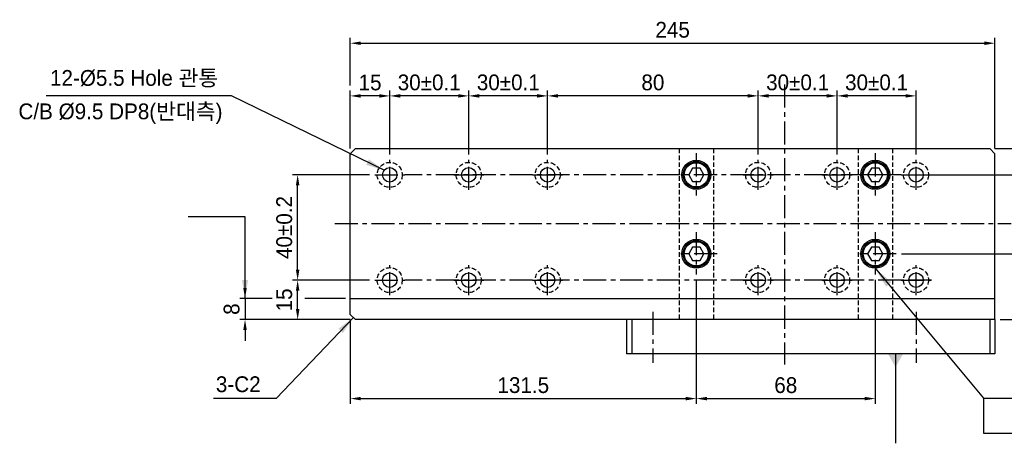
# Model space of a CAD drawing. Extents: x 1739 to 3085, y 884 to 1829.
# Tile 4 of 6: x 2472 to 2846, y 1264 to 1425. Entities that reach past the tile are written whole.
import ezdxf

# ---------------------------------------------------------------- set-up
doc = ezdxf.new("R2010")
doc.units = 0
doc.header["$LTSCALE"] = 7
doc.header["$MEASUREMENT"] = 0
doc.linetypes.add('CENTER', pattern=[2, 1.25, -0.25, 0.25, -0.25])
doc.linetypes.add('HIDDEN', pattern=[0.375, 0.25, -0.125])
doc.layers.get('0').update_dxf_attribs({"linetype": 'CONTINUOUS'})
doc.layers.get('DEFPOINTS').update_dxf_attribs({"linetype": 'CONTINUOUS'})
for name, color, linetype in [('1', 3, 'CENTER'), ('3', 4, 'CONTINUOUS'), ('CEN', 3, 'CENTER'), ('CENTERLINE', 3, 'CENTER'), ('DIMENSION', 4, 'CONTINUOUS'), ('HIDDENLINE', 5, 'HIDDEN')]:
    doc.layers.add(name, color=color, linetype=linetype)
doc.styles.get("Standard").update_dxf_attribs({"font": 'Gulim.ttf'})
doc.dimstyles.new('A3', dxfattribs={"dimscale": 2, "dimtxt": 3, "dimasz": 2, "dimexe": 1, "dimexo": 1, "dimgap": 1, "dimtad": 1, "dimdec": 4, "dimdsep": 46, "dimtxsty": 'Standard', "dimcen": 2.5, "dimclrd": 4, "dimclre": 4, "dimclrt": 9, "dimazin": 2, "dimtfac": 1, "dimtdec": 4, "dimtmove": 0, "dimatfit": 3, "dimfxl": 0, "dimtolj": 1, "dimarcsym": 0})

# ---------------------------------------------------------------- blocks, each defined once
blk = doc.blocks.new('*D58')
at = {"layer": 'DEFPOINTS', "color": 0}
for p in [(2840.69, 1375.95), (2902.69, 1375.95), (2864.69, 1310.95)]:
    blk.add_point(p, dxfattribs=at)
at = {"layer": 'DIMENSION', "color": 4, "lineweight": -2}
for p, q in [((2842.69, 1375.95), (2904.69, 1375.95)), ((2902.69, 1314.95), (2902.69, 1371.95)), ((2866.69, 1310.95), (2904.69, 1310.95))]:
    blk.add_line(p, q, dxfattribs=at)
at = {"layer": 'DIMENSION', "color": 4}
for points in [[(2902.02, 1371.95), (2903.36, 1371.95), (2902.69, 1375.95)], [(2902.02, 1314.95), (2903.36, 1314.95), (2902.69, 1310.95)]]:
    blk.add_solid(points, dxfattribs=at)
at = {"layer": 'DIMENSION', "color": 9, "insert": (2897.61, 1343.45), "char_height": 6, "attachment_point": 5, "rotation": 90}
blk.add_mtext('\\A1;65', dxfattribs=at)
blk = doc.blocks.new('*D59')
at = {"layer": 'DEFPOINTS', "color": 0}
for p in [(2805.11, 1365.95), (2862.69, 1365.95), (2805.11, 1335.95)]:
    blk.add_point(p, dxfattribs=at)
at = {"layer": 'DIMENSION', "color": 4, "lineweight": -2}
for p, q in [((2807.11, 1365.95), (2864.69, 1365.95)), ((2862.69, 1339.95), (2862.69, 1361.95)), ((2807.11, 1335.95), (2864.69, 1335.95))]:
    blk.add_line(p, q, dxfattribs=at)
at = {"layer": 'DIMENSION', "color": 4}
for points in [[(2862.02, 1361.95), (2863.36, 1361.95), (2862.69, 1365.95)], [(2862.02, 1339.95), (2863.36, 1339.95), (2862.69, 1335.95)]]:
    blk.add_solid(points, dxfattribs=at)
at = {"layer": 'DIMENSION', "color": 9, "insert": (2857.61, 1350.95), "char_height": 6, "attachment_point": 5, "rotation": 90}
blk.add_mtext('\\A1;30', dxfattribs=at)
blk = doc.blocks.new('*D60')
at = {"layer": 'DEFPOINTS', "color": 0}
for p in [(2805.11, 1335.95), (2862.69, 1335.95), (2842.69, 1310.95)]:
    blk.add_point(p, dxfattribs=at)
at = {"layer": 'DIMENSION', "color": 4, "lineweight": -2}
for p, q in [((2807.11, 1335.95), (2864.69, 1335.95)), ((2862.69, 1314.95), (2862.69, 1331.95)), ((2844.69, 1310.95), (2864.69, 1310.95))]:
    blk.add_line(p, q, dxfattribs=at)
at = {"layer": 'DIMENSION', "color": 4}
for points in [[(2862.02, 1331.95), (2863.36, 1331.95), (2862.69, 1335.95)], [(2862.02, 1314.95), (2863.36, 1314.95), (2862.69, 1310.95)]]:
    blk.add_solid(points, dxfattribs=at)
at = {"layer": 'DIMENSION', "color": 9, "insert": (2857.61, 1323.45), "char_height": 6, "attachment_point": 5, "rotation": 90}
blk.add_mtext('\\A1;25', dxfattribs=at)
blk = doc.blocks.new('*D64')
at = {"layer": 'DEFPOINTS', "color": 0}
for p in [(2597.69, 1395.94), (2597.69, 1373.95), (2612.69, 1371.65)]:
    blk.add_point(p, dxfattribs=at)
at = {"layer": 'DIMENSION', "color": 4, "lineweight": -2}
for p, q in [((2597.69, 1375.95), (2597.69, 1397.94)), ((2608.69, 1395.94), (2601.69, 1395.94)), ((2612.69, 1373.65), (2612.69, 1397.94))]:
    blk.add_line(p, q, dxfattribs=at)
at = {"layer": 'DIMENSION', "color": 4}
for points in [[(2601.69, 1396.61), (2601.69, 1395.27), (2597.69, 1395.94)], [(2608.69, 1396.61), (2608.69, 1395.27), (2612.69, 1395.94)]]:
    blk.add_solid(points, dxfattribs=at)
at = {"layer": 'DIMENSION', "color": 9, "insert": (2605.21, 1401.02), "char_height": 6, "attachment_point": 5}
blk.add_mtext('\\A1;15', dxfattribs=at)
blk = doc.blocks.new('*D65')
at = {"layer": 'DEFPOINTS', "color": 0}
for p in [(2842.69, 1415.95), (2597.69, 1397.94), (2842.69, 1373.95)]:
    blk.add_point(p, dxfattribs=at)
at = {"layer": 'DIMENSION', "color": 4, "lineweight": -2}
for p, q in [((2597.69, 1399.94), (2597.69, 1417.95)), ((2601.69, 1415.95), (2838.69, 1415.95)), ((2842.69, 1375.95), (2842.69, 1417.95))]:
    blk.add_line(p, q, dxfattribs=at)
at = {"layer": 'DIMENSION', "color": 4}
for points in [[(2601.69, 1416.62), (2601.69, 1415.29), (2597.69, 1415.95)], [(2838.69, 1416.62), (2838.69, 1415.29), (2842.69, 1415.95)]]:
    blk.add_solid(points, dxfattribs=at)
at = {"layer": 'DIMENSION', "color": 9, "insert": (2720.19, 1421.03), "char_height": 6, "attachment_point": 5}
blk.add_mtext('\\A1;245', dxfattribs=at)
blk = doc.blocks.new('*D66')
at = {"layer": 'DEFPOINTS', "color": 0}
for p in [(2672.69, 1395.95), (2672.69, 1371.65), (2752.69, 1371.65)]:
    blk.add_point(p, dxfattribs=at)
at = {"layer": 'DIMENSION', "color": 4, "lineweight": -2}
for p, q in [((2672.69, 1373.65), (2672.69, 1397.95)), ((2748.69, 1395.95), (2676.69, 1395.95)), ((2752.69, 1373.65), (2752.69, 1397.95))]:
    blk.add_line(p, q, dxfattribs=at)
at = {"layer": 'DIMENSION', "color": 4}
for points in [[(2676.69, 1396.62), (2676.69, 1395.29), (2672.69, 1395.95)], [(2748.69, 1396.62), (2748.69, 1395.29), (2752.69, 1395.95)]]:
    blk.add_solid(points, dxfattribs=at)
at = {"layer": 'DIMENSION', "color": 9, "insert": (2712.69, 1401.03), "char_height": 6, "attachment_point": 5}
blk.add_mtext('\\A1;80', dxfattribs=at)
blk = doc.blocks.new('*D67')
at = {"layer": 'DEFPOINTS', "color": 0}
for p in [(2642.69, 1395.95), (2642.69, 1371.65), (2672.69, 1371.65)]:
    blk.add_point(p, dxfattribs=at)
at = {"layer": 'DIMENSION', "color": 4, "lineweight": -2}
for p, q in [((2642.69, 1373.65), (2642.69, 1397.95)), ((2668.69, 1395.95), (2646.69, 1395.95)), ((2672.69, 1373.65), (2672.69, 1397.95))]:
    blk.add_line(p, q, dxfattribs=at)
at = {"layer": 'DIMENSION', "color": 4}
for points in [[(2646.69, 1396.62), (2646.69, 1395.29), (2642.69, 1395.95)], [(2668.69, 1396.62), (2668.69, 1395.29), (2672.69, 1395.95)]]:
    blk.add_solid(points, dxfattribs=at)
at = {"layer": 'DIMENSION', "color": 9, "insert": (2657.75, 1401.04), "char_height": 6, "attachment_point": 5}
blk.add_mtext('\\A1;30%%P0.1', dxfattribs=at)
blk = doc.blocks.new('*D68')
at = {"layer": 'DEFPOINTS', "color": 0}
for p in [(2612.69, 1395.94), (2612.69, 1371.65), (2642.69, 1371.65)]:
    blk.add_point(p, dxfattribs=at)
at = {"layer": 'DIMENSION', "color": 4, "lineweight": -2}
for p, q in [((2612.69, 1373.65), (2612.69, 1397.94)), ((2638.69, 1395.94), (2616.69, 1395.94)), ((2642.69, 1373.65), (2642.69, 1397.94))]:
    blk.add_line(p, q, dxfattribs=at)
at = {"layer": 'DIMENSION', "color": 4}
for points in [[(2616.69, 1396.61), (2616.69, 1395.28), (2612.69, 1395.94)], [(2638.69, 1396.61), (2638.69, 1395.28), (2642.69, 1395.94)]]:
    blk.add_solid(points, dxfattribs=at)
at = {"layer": 'DIMENSION', "color": 9, "insert": (2627.69, 1401.03), "char_height": 6, "attachment_point": 5}
blk.add_mtext('\\A1;30%%P0.1', dxfattribs=at)
blk = doc.blocks.new('*D70')
at = {"layer": 'DEFPOINTS', "color": 0}
for p in [(2752.69, 1395.95), (2752.69, 1371.65), (2782.69, 1371.65)]:
    blk.add_point(p, dxfattribs=at)
at = {"layer": 'DIMENSION', "color": 4, "lineweight": -2}
for p, q in [((2752.69, 1373.65), (2752.69, 1397.95)), ((2778.69, 1395.95), (2756.69, 1395.95)), ((2782.69, 1373.65), (2782.69, 1397.95))]:
    blk.add_line(p, q, dxfattribs=at)
at = {"layer": 'DIMENSION', "color": 4}
for points in [[(2756.69, 1396.62), (2756.69, 1395.29), (2752.69, 1395.95)], [(2778.69, 1396.62), (2778.69, 1395.29), (2782.69, 1395.95)]]:
    blk.add_solid(points, dxfattribs=at)
at = {"layer": 'DIMENSION', "color": 9, "insert": (2767.69, 1401.04), "char_height": 6, "attachment_point": 5}
blk.add_mtext('\\A1;30%%P0.1', dxfattribs=at)
blk = doc.blocks.new('*D71')
at = {"layer": 'DEFPOINTS', "color": 0}
for p in [(2782.69, 1395.95), (2782.69, 1371.65), (2812.69, 1371.65)]:
    blk.add_point(p, dxfattribs=at)
at = {"layer": 'DIMENSION', "color": 4, "lineweight": -2}
for p, q in [((2782.69, 1373.65), (2782.69, 1397.95)), ((2808.69, 1395.95), (2786.69, 1395.95)), ((2812.69, 1373.65), (2812.69, 1397.95))]:
    blk.add_line(p, q, dxfattribs=at)
at = {"layer": 'DIMENSION', "color": 4}
for points in [[(2786.69, 1396.62), (2786.69, 1395.29), (2782.69, 1395.95)], [(2808.69, 1396.62), (2808.69, 1395.29), (2812.69, 1395.95)]]:
    blk.add_solid(points, dxfattribs=at)
at = {"layer": 'DIMENSION', "color": 9, "insert": (2797.69, 1401.04), "char_height": 6, "attachment_point": 5}
blk.add_mtext('\\A1;30%%P0.1', dxfattribs=at)
blk = doc.blocks.new('*D72')
at = {"layer": 'DEFPOINTS', "color": 0}
for p in [(2577.69, 1325.95), (2606.99, 1325.95), (2599.69, 1310.95)]:
    blk.add_point(p, dxfattribs=at)
at = {"layer": 'DIMENSION', "color": 4, "lineweight": -2}
for p, q in [((2604.99, 1325.95), (2575.69, 1325.95)), ((2577.69, 1314.95), (2577.69, 1321.95)), ((2597.69, 1310.95), (2575.69, 1310.95))]:
    blk.add_line(p, q, dxfattribs=at)
at = {"layer": 'DIMENSION', "color": 4}
for points in [[(2577.02, 1321.95), (2578.36, 1321.95), (2577.69, 1325.95)], [(2577.02, 1314.95), (2578.36, 1314.95), (2577.69, 1310.95)]]:
    blk.add_solid(points, dxfattribs=at)
at = {"layer": 'DIMENSION', "color": 9, "insert": (2572.61, 1318.45), "char_height": 6, "attachment_point": 5, "rotation": 90}
blk.add_mtext('\\A1;15', dxfattribs=at)
blk = doc.blocks.new('*D73')
at = {"layer": 'DEFPOINTS', "color": 0}
for p in [(2577.69, 1365.95), (2606.99, 1365.95), (2606.99, 1325.95)]:
    blk.add_point(p, dxfattribs=at)
at = {"layer": 'DIMENSION', "color": 4, "lineweight": -2}
for p, q in [((2604.99, 1365.95), (2575.69, 1365.95)), ((2577.69, 1329.95), (2577.69, 1361.95)), ((2604.99, 1325.95), (2575.69, 1325.95))]:
    blk.add_line(p, q, dxfattribs=at)
at = {"layer": 'DIMENSION', "color": 4}
for points in [[(2577.02, 1361.95), (2578.36, 1361.95), (2577.69, 1365.95)], [(2577.02, 1329.95), (2578.36, 1329.95), (2577.69, 1325.95)]]:
    blk.add_solid(points, dxfattribs=at)
at = {"layer": 'DIMENSION', "color": 9, "insert": (2572.61, 1345.95), "char_height": 6, "attachment_point": 5, "rotation": 90}
blk.add_mtext('\\A1;40%%P0.2', dxfattribs=at)
blk = doc.blocks.new('*D74')
at = {"layer": 'DEFPOINTS', "color": 0}
for p in [(2729.19, 1328.05), (2797.19, 1328.05), (2797.19, 1280.95)]:
    blk.add_point(p, dxfattribs=at)
at = {"layer": 'DIMENSION', "color": 4, "lineweight": -2}
for p, q in [((2729.19, 1326.05), (2729.19, 1278.95)), ((2797.19, 1326.05), (2797.19, 1278.95)), ((2733.19, 1280.95), (2793.19, 1280.95))]:
    blk.add_line(p, q, dxfattribs=at)
at = {"layer": 'DIMENSION', "color": 4}
for points in [[(2733.19, 1281.62), (2733.19, 1280.29), (2729.19, 1280.95)], [(2793.19, 1281.62), (2793.19, 1280.29), (2797.19, 1280.95)]]:
    blk.add_solid(points, dxfattribs=at)
at = {"layer": 'DIMENSION', "color": 9, "insert": (2763.19, 1286.03), "char_height": 6, "attachment_point": 5}
blk.add_mtext('\\A1;68', dxfattribs=at)
blk = doc.blocks.new('*D75')
at = {"layer": 'DEFPOINTS', "color": 0}
for p in [(2729.19, 1328.05), (2597.69, 1312.95), (2729.19, 1280.95)]:
    blk.add_point(p, dxfattribs=at)
at = {"layer": 'DIMENSION', "color": 4, "lineweight": -2}
for p, q in [((2729.19, 1326.05), (2729.19, 1278.95)), ((2597.69, 1310.95), (2597.69, 1278.95)), ((2601.69, 1280.95), (2725.19, 1280.95))]:
    blk.add_line(p, q, dxfattribs=at)
at = {"layer": 'DIMENSION', "color": 4}
for points in [[(2601.69, 1281.62), (2601.69, 1280.29), (2597.69, 1280.95)], [(2725.19, 1281.62), (2725.19, 1280.29), (2729.19, 1280.95)]]:
    blk.add_solid(points, dxfattribs=at)
at = {"layer": 'DIMENSION', "color": 9, "insert": (2663.44, 1286.04), "char_height": 6, "attachment_point": 5}
blk.add_mtext('\\A1;131.5', dxfattribs=at)
blk = doc.blocks.new('*D76')
at = {"layer": 'DEFPOINTS', "color": 0}
for p in [(2570, 1318.95), (2557.69, 1310.95), (2599.69, 1310.95)]:
    blk.add_point(p, dxfattribs=at)
at = {"layer": 'DIMENSION', "color": 4, "lineweight": -2}
for p, q in [((2557.69, 1322.95), (2557.69, 1326.95)), ((2568, 1318.95), (2555.69, 1318.95)), ((2557.69, 1318.95), (2557.69, 1310.95)), ((2597.69, 1310.95), (2555.69, 1310.95)), ((2557.69, 1306.95), (2557.69, 1302.95))]:
    blk.add_line(p, q, dxfattribs=at)
at = {"layer": 'DIMENSION', "color": 4}
for points in [[(2557.02, 1322.95), (2558.36, 1322.95), (2557.69, 1318.95)], [(2557.02, 1306.95), (2558.36, 1306.95), (2557.69, 1310.95)]]:
    blk.add_solid(points, dxfattribs=at)
at = {"layer": 'DIMENSION', "color": 9, "insert": (2552.61, 1314.95), "char_height": 6, "attachment_point": 5, "rotation": 90}
blk.add_mtext('\\A1;8', dxfattribs=at)

msp = doc.modelspace()

# ---------------------------------------------------------------- linework, layer by layer
for p, q in [((2599.68951, 1375.95401), (2597.68951, 1373.95401)), ((2597.68951, 1312.954), (2597.68951, 1373.95401)), ((2599.68951, 1375.95401), (2840.68951, 1375.95401)), ((2840.68951, 1375.95401), (2842.68951, 1373.95401)), ((2842.68951, 1310.954), (2842.68951, 1373.95401)), ((2597.68951, 1318.954), (2842.68951, 1318.954)), ((2597.68951, 1312.954), (2599.68951, 1310.954)), ((2842.68951, 1310.954), (2599.68951, 1310.954)), ((2702.68951, 1310.954), (2702.68951, 1297.954)), ((2704.68951, 1310.954), (2704.68951, 1297.954)), ((2840.68951, 1310.954), (2840.68951, 1297.954)), ((2842.68951, 1310.954), (2842.68951, 1297.954)), ((2842.68951, 1297.954), (2702.68951, 1297.954))]:
    msp.add_line(p, q)
for points in [[(2727.74614, 1368.45402), (2726.30277, 1365.95402), (2727.74614, 1363.45402), (2730.6329, 1363.45402), (2732.07627, 1365.95402), (2730.6329, 1368.45402)], [(2795.74614, 1368.45402), (2794.30277, 1365.95402), (2795.74614, 1363.45402), (2798.6329, 1363.45402), (2800.07627, 1365.95402), (2798.6329, 1368.45402)], [(2727.74614, 1338.454), (2726.30277, 1335.954), (2727.74614, 1333.454), (2730.6329, 1333.454), (2732.07627, 1335.954), (2730.6329, 1338.454)], [(2795.74614, 1338.454), (2794.30277, 1335.954), (2795.74614, 1333.454), (2798.6329, 1333.454), (2800.07627, 1335.954), (2798.6329, 1338.454)]]:
    msp.add_lwpolyline(points, close=True)
for centre, radius in [((2729.18952, 1365.95402), 5.5), ((2729.18952, 1365.95402), 5), ((2797.18952, 1365.95402), 5.5), ((2797.18952, 1365.95402), 5), ((2612.68952, 1365.954), 2.75), ((2642.68952, 1365.954), 2.75), ((2672.68952, 1365.954), 2.75), ((2752.68952, 1365.954), 2.75), ((2782.68952, 1365.954), 2.75), ((2812.68952, 1365.954), 2.75), ((2729.18952, 1335.954), 5.5), ((2729.18952, 1335.954), 5), ((2797.18952, 1335.954), 5.5), ((2797.18952, 1335.954), 5), ((2612.68952, 1325.954), 2.75), ((2642.68952, 1325.954), 2.75), ((2672.68952, 1325.954), 2.75), ((2752.68952, 1325.954), 2.75), ((2782.68952, 1325.954), 2.75), ((2812.68952, 1325.954), 2.75)]:
    msp.add_circle(centre, radius)
at = {"layer": '1'}
for p, q in [((2612.68952, 1360.254), (2612.68952, 1371.654)), ((2642.68952, 1360.254), (2642.68952, 1371.654)), ((2672.68952, 1360.254), (2672.68952, 1371.654)), ((2752.68952, 1360.254), (2752.68952, 1371.654)), ((2782.68952, 1360.254), (2782.68952, 1371.654)), ((2812.68952, 1360.254), (2812.68952, 1371.654)), ((2606.98952, 1365.954), (2618.38952, 1365.954)), ((2636.98952, 1365.954), (2648.38952, 1365.954)), ((2666.98952, 1365.954), (2678.38952, 1365.954)), ((2746.98952, 1365.954), (2758.38952, 1365.954)), ((2776.98952, 1365.954), (2788.38952, 1365.954)), ((2806.98952, 1365.954), (2818.38952, 1365.954)), ((2612.68952, 1320.254), (2612.68952, 1331.654)), ((2642.68952, 1320.254), (2642.68952, 1331.654)), ((2672.68952, 1320.254), (2672.68952, 1331.654)), ((2752.68952, 1320.254), (2752.68952, 1331.654)), ((2782.68952, 1320.254), (2782.68952, 1331.654)), ((2812.68952, 1320.254), (2812.68952, 1331.654)), ((2606.98952, 1325.954), (2618.38952, 1325.954)), ((2636.98952, 1325.954), (2648.38952, 1325.954)), ((2666.98952, 1325.954), (2678.38952, 1325.954)), ((2746.98952, 1325.954), (2758.38952, 1325.954)), ((2776.98952, 1325.954), (2788.38952, 1325.954)), ((2806.98952, 1325.954), (2818.38952, 1325.954))]:
    msp.add_line(p, q, dxfattribs=at)
at = {"layer": '3'}
for centre in [(2729.18952, 1365.95402), (2797.18952, 1365.95402), (2729.18952, 1335.954), (2797.18952, 1335.954)]:
    msp.add_circle(centre, 4.6, dxfattribs=at)
at = {"layer": 'CEN'}
for p, q in [((2729.18952, 1374.1292), (2729.18952, 1358.05427)), ((2797.18952, 1374.1292), (2797.18952, 1358.05427)), ((2737.10722, 1365.95402), (2722.80565, 1365.95402)), ((2805.10722, 1365.95402), (2790.80565, 1365.95402)), ((2591.77563, 1347.454), (2848.8543, 1347.454)), ((2729.18952, 1344.12919), (2729.18952, 1328.05426)), ((2797.18952, 1344.12919), (2797.18952, 1328.05426)), ((2737.10722, 1335.954), (2722.80565, 1335.954)), ((2805.10722, 1335.954), (2790.80565, 1335.954)), ((2818.61521, 1325.954), (2806.38666, 1325.954))]:
    msp.add_line(p, q, dxfattribs=at)
at = {"layer": 'CENTERLINE'}
for p, q in [((2762.68952, 1400.26289), (2762.68952, 1293.93141)), ((2806.98952, 1365.954), (2618.38952, 1365.954)), ((2806.98952, 1325.954), (2618.38952, 1325.954)), ((2712.68951, 1313.94788), (2712.68951, 1294.49951)), ((2812.68951, 1313.94788), (2812.68951, 1294.49951))]:
    msp.add_line(p, q, dxfattribs=at)
at = {"layer": 'DIMENSION'}
for p, q in [((2595.8234, 1318.954), (2580.4102, 1318.954)), ((2838.37721, 1280.954), (2838.37721, 1267.86903)), ((2838.37721, 1267.86903), (2951.41688, 1267.86903))]:
    msp.add_line(p, q, dxfattribs=at)
at = {"layer": 'HIDDENLINE'}
for p, q in [((2722.68952, 1375.95401), (2722.68952, 1310.954)), ((2722.68952, 1375.95401), (2735.68952, 1375.95401)), ((2735.68952, 1375.95401), (2735.68952, 1310.954)), ((2790.68952, 1375.95401), (2790.68952, 1310.954)), ((2790.68952, 1375.95401), (2803.68952, 1375.95401)), ((2803.68952, 1375.95401), (2803.68952, 1310.954))]:
    msp.add_line(p, q, dxfattribs=at)
for centre in [(2612.68952, 1365.954), (2642.68952, 1365.954), (2672.68952, 1365.954), (2752.68952, 1365.954), (2782.68952, 1365.954), (2812.68952, 1365.954), (2612.68952, 1325.954), (2642.68952, 1325.954), (2672.68952, 1325.954), (2752.68952, 1325.954), (2782.68952, 1325.954), (2812.68952, 1325.954)]:
    msp.add_circle(centre, 4.75, dxfattribs=at)

# ---------------------------------------------------------------- texts
at = {"color": 9, "char_height": 6, "attachment_point": 4}
for s, insert in [('12-%%C5.5 Hole 관통', (2483.57025, 1402.46028)), ('C/B %%C9.5 DP8(반대측)', (2471.58328, 1389.1662)), ('3-C2', (2546.62173, 1286.36771))]:
    msp.add_mtext(s, dxfattribs=dict(at, insert=insert))

# ---------------------------------------------------------------- dimensions: what is measured, and where the dimension line sits
at = {"layer": 'DIMENSION'}
for base, p1, p2, picture, middle in [((2842.68951, 1415.95401), (2597.68951, 1397.94009), (2842.68951, 1373.95401), '*D65', (2720.18951, 1421.03391)), ((2672.68952, 1395.95401), (2752.68952, 1371.654), (2672.68952, 1371.654), '*D66', (2712.68952, 1401.02991)), ((2729.18952, 1280.954), (2597.68951, 1312.954), (2729.18952, 1328.05426), '*D75', (2663.43952, 1286.03788)), ((2797.18952, 1280.954), (2729.18952, 1328.05426), (2797.18952, 1328.05426), '*D74', (2763.18952, 1286.02989))]:
    dim = msp.add_linear_dim(base=base, p1=p1, p2=p2, dimstyle='A3', dxfattribs=at)
    dim.commit()
    dim.dimension.update_dxf_attribs({"geometry": picture, "text_midpoint": middle})
dim = msp.add_linear_dim(base=(2597.68951, 1395.94009), p1=(2612.68952, 1371.654), p2=(2597.68951, 1373.95401), dimstyle='A3', dxfattribs=at)
dim.commit()
dim.dimension.update_dxf_attribs({"geometry": '*D64', "text_midpoint": (2605.21022, 1395.94009), "dimtype": 160})
for base, p1, p2, picture, middle in [((2612.68952, 1395.94354), (2642.68952, 1371.654), (2612.68952, 1371.654), '*D68', (2627.68952, 1395.94354)), ((2642.68952, 1395.95401), (2672.68952, 1371.654), (2642.68952, 1371.654), '*D67', (2657.75238, 1395.95401)), ((2752.68952, 1395.95401), (2782.68952, 1371.654), (2752.68952, 1371.654), '*D70', (2767.68952, 1395.95401)), ((2782.68952, 1395.95401), (2812.68952, 1371.654), (2782.68952, 1371.654), '*D71', (2797.68952, 1395.95401))]:
    dim = msp.add_linear_dim(base=base, p1=p1, p2=p2, text='<>%%P0.1', dimstyle='A3', override={"dimscale": 2, "dimtxt": 3, "dimasz": 2, "dimtxsty": 'Standard', "dimclrt": 9}, dxfattribs=at)
    dim.commit()
    dim.dimension.update_dxf_attribs({"geometry": picture, "text_midpoint": middle, "dimtype": 160})
for base, p1, p2, picture, middle in [((2902.68951, 1375.95401), (2864.68951, 1310.954), (2840.68951, 1375.95401), '*D58', (2897.61361, 1343.454)), ((2862.68951, 1365.954), (2805.10722, 1335.954), (2805.10722, 1365.954), '*D59', (2857.61361, 1350.954)), ((2862.68951, 1335.954), (2842.68951, 1310.954), (2805.10722, 1335.954), '*D60', (2857.61361, 1323.454)), ((2557.68951, 1310.954), (2569.996, 1318.954), (2599.68951, 1310.954), '*D76', (2552.61361, 1314.954))]:
    dim = msp.add_linear_dim(base=base, p1=p1, p2=p2, angle=90, dimstyle='A3', dxfattribs=at)
    dim.commit()
    dim.dimension.update_dxf_attribs({"geometry": picture, "text_midpoint": middle})
dim = msp.add_linear_dim(base=(2577.68951, 1365.954), p1=(2606.98952, 1325.954), p2=(2606.98952, 1365.954), angle=90, text='<>%%P0.2', dimstyle='A3', override={"dimscale": 2, "dimtxt": 3, "dimtxsty": 'Standard', "dimclrt": 9}, dxfattribs=at)
dim.commit()
dim.dimension.update_dxf_attribs({"geometry": '*D73', "text_midpoint": (2572.60962, 1345.954)})
dim = msp.add_linear_dim(base=(2577.68951, 1325.954), p1=(2599.68951, 1310.954), p2=(2606.98952, 1325.954), angle=90, dimstyle='A3', dxfattribs=at)
dim.commit()
dim.dimension.update_dxf_attribs({"geometry": '*D72', "text_midpoint": (2577.68951, 1318.454), "dimtype": 160})

# ---------------------------------------------------------------- leaders
for points, override in [([(2610.57703, 1367.71465), (2552.60522, 1395.94354), (2482.16348, 1395.94354)], {"dimscale": 3.5, "dimtxt": 2.5, "dimgap": 1, "dimtad": 0, "dimtxsty": 'Standard', "dimclrt": 9}), ([(2557.68951, 1318.954), (2557.68951, 1349.98996), (2536.1442, 1349.98996)], {"dimscale": 3.5, "dimtxt": 2.5, "dimgap": 1, "dimtad": 0, "dimtxsty": 'Standard', "dimclrt": 9}), ([(2598.8774, 1311.76611), (2569.50383, 1280.954), (2545.73116, 1280.954)], {"dimscale": 3.5, "dimtxt": 2.5, "dimgap": 1, "dimtad": 0, "dimtxsty": 'Standard', "dimclrt": 9}), ([(2804.89763, 1297.94197), (2804.89763, 1263.97245)], {"dimscale": 2, "dimtxt": 2.5, "dimasz": 2.5, "dimtxsty": 'Standard', "dimclrt": 9, "dimldrblk": 'DATUMFILLED'})]:
    msp.add_leader(points, dimstyle='A3', override=override, dxfattribs=at)
at = {"layer": 'DIMENSION', "annotation_type": 0, "has_hookline": 1, "hookline_direction": 0, "text_width": 121.58988}
msp.add_leader([(2797.18952, 1330.454), (2838.37721, 1281.114), (2846.37721, 1281.114)], dimstyle='A3', override={"dimscale": 4, "dimtxt": 2.5, "dimtxsty": 'Standard', "dimclrt": 9}, dxfattribs=at)

doc.saveas('drawing.dxf')
